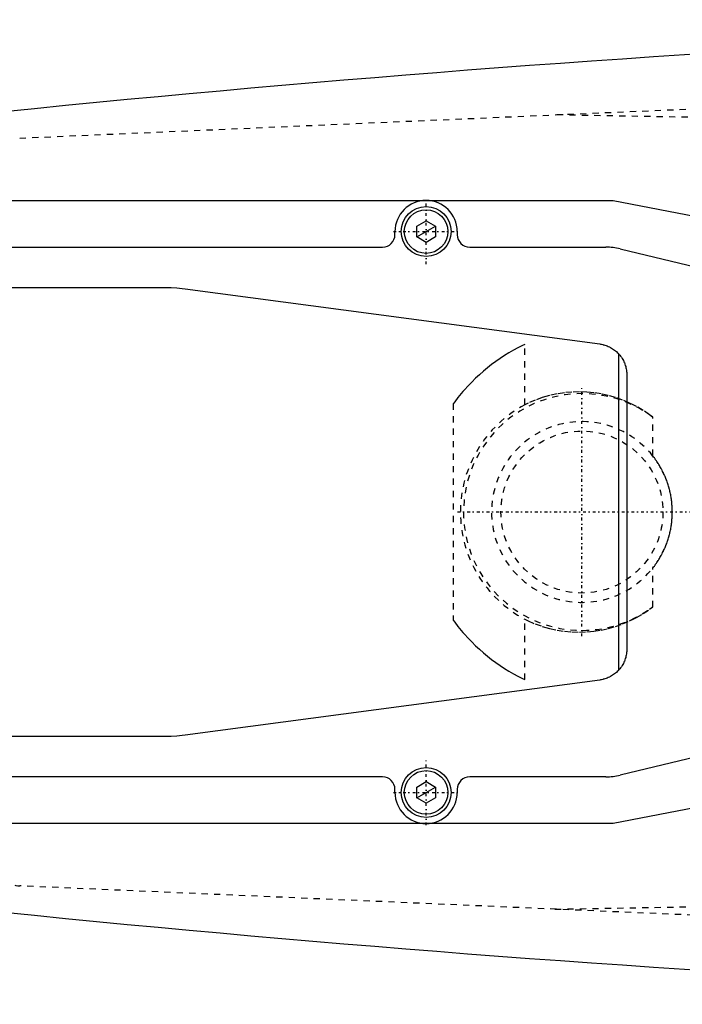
# Model space of a CAD drawing. Extents: x -906 to 156, y -125 to 125.
# Tile 2 of 7: x -775 to -669, y -79 to 79. Entities that reach past the tile are written whole.
import ezdxf

# ---------------------------------------------------------------- set-up
doc = ezdxf.new("R2010")
doc.units = 0
doc.linetypes.add('CENTER', pattern=[1.5, 0.45, -0.5, 0.05, -0.5])
doc.linetypes.add('DASHED', pattern=[2, 1, -1])
for name, color, linetype in [('AM_0', 7, 'CONTINUOUS'), ('AM_10', 7, 'CONTINUOUS'), ('AM_3', 7, 'DASHED'), ('AM_7', 7, 'CENTER')]:
    doc.layers.add(name, color=color, linetype=linetype)

msp = doc.modelspace()

# ---------------------------------------------------------------- linework, layer by layer
at = {"layer": 'AM_0', "color": 7, "linetype": 'CONTINUOUS'}
for p, q in [((-786.5, 50), (-680, 50)), ((-680, 50), (-656, 45.38)), ((-711.5, 45.87), (-710, 46.73)), ((-711.5, 44.13), (-711.5, 45.87)), ((-710, 46.73), (-708.5, 45.87)), ((-708.5, 45.87), (-708.5, 44.13)), ((-715, 44.5), (-715, 45)), ((-705, 45), (-705, 44.5)), ((-710, 43.27), (-711.5, 44.13)), ((-708.5, 44.13), (-710, 43.27)), ((-835.21, 42.5), (-717, 42.5)), ((-703, 42.5), (-681.18, 42.5)), ((-678.85, 42.23), (-595.84, 22.36)), ((-823, 36), (-751.33, 36)), ((-748.68, 35.82), (-682.14, 26.96)), ((-679.14, 25.41), (-679.14, -25.41)), ((-677.8, 22), (-677.8, -22)), ((-595.84, -22.36), (-678.85, -42.23)), ((-682.14, -26.96), (-748.68, -35.82)), ((-751.33, -36), (-823, -36)), ((-717, -42.5), (-835.21, -42.5)), ((-681.18, -42.5), (-703, -42.5)), ((-711.5, -44.13), (-710, -43.27)), ((-711.5, -45.87), (-711.5, -44.13)), ((-710, -43.27), (-708.5, -44.13)), ((-708.5, -44.13), (-708.5, -45.87)), ((-715, -45), (-715, -44.5)), ((-705, -44.5), (-705, -45)), ((-656, -45.38), (-680, -50)), ((-710, -46.73), (-711.5, -45.87)), ((-708.5, -45.87), (-710, -46.73)), ((-680, -50), (-786.5, -50))]:
    msp.add_line(p, q, dxfattribs=at)
for points in [[(-751.33, 36, 0), (-750.89, 36, 0), (-750, 35.96, 0), (-749.12, 35.88, 0), (-748.68, 35.82, 0)], [(-682.14, 26.96, 0), (-682.04, 26.94, 0), (-681.86, 26.91, 0), (-681.67, 26.87, 0), (-681.58, 26.85, 0), (-681.48, 26.82, 0), (-681.3, 26.77, 0), (-681.12, 26.71, 0), (-680.94, 26.64, 0), (-680.77, 26.57, 0), (-680.59, 26.49, 0), (-680.51, 26.44, 0), (-680.42, 26.4, 0), (-680.26, 26.3, 0), (-680.09, 26.2, 0), (-679.93, 26.1, 0), (-679.78, 25.99, 0), (-679.63, 25.87, 0), (-679.56, 25.81, 0), (-679.48, 25.74, 0), (-679.34, 25.61, 0), (-679.21, 25.48, 0), (-679.14, 25.41, 0)], [(-679.14, 25.41, 0), (-679.07, 25.33, 0), (-678.93, 25.16, 0), (-678.8, 25, 0), (-678.73, 24.91, 0), (-678.67, 24.82, 0), (-678.56, 24.65, 0), (-678.45, 24.47, 0), (-678.35, 24.29, 0), (-678.26, 24.1, 0), (-678.18, 23.91, 0), (-678.14, 23.82, 0), (-678.11, 23.72, 0), (-678.04, 23.53, 0), (-677.98, 23.34, 0), (-677.93, 23.15, 0), (-677.89, 22.95, 0), (-677.86, 22.75, 0), (-677.84, 22.65, 0), (-677.84, 22.64, 0), (-677.84, 22.6, 0), (-677.83, 22.57, 0), (-677.83, 22.55, 0), (-677.83, 22.53, 0), (-677.83, 22.5, 0), (-677.82, 22.46, 0), (-677.82, 22.43, 0), (-677.82, 22.39, 0), (-677.81, 22.36, 0), (-677.81, 22.34, 0), (-677.81, 22.32, 0), (-677.81, 22.29, 0), (-677.81, 22.25, 0), (-677.8, 22.21, 0), (-677.8, 22.18, 0), (-677.8, 22.14, 0), (-677.8, 22.12, 0), (-677.8, 22.1, 0), (-677.8, 22.06, 0), (-677.8, 22.02, 0), (-677.8, 22, 0)], [(-677.8, -22, 0), (-677.8, -22.02, 0), (-677.8, -22.06, 0), (-677.8, -22.1, 0), (-677.8, -22.12, 0), (-677.8, -22.14, 0), (-677.8, -22.18, 0), (-677.8, -22.21, 0), (-677.81, -22.25, 0), (-677.81, -22.29, 0), (-677.81, -22.32, 0), (-677.81, -22.34, 0), (-677.81, -22.36, 0), (-677.82, -22.39, 0), (-677.82, -22.43, 0), (-677.82, -22.46, 0), (-677.83, -22.5, 0), (-677.83, -22.53, 0), (-677.83, -22.55, 0), (-677.83, -22.57, 0), (-677.84, -22.6, 0), (-677.84, -22.64, 0), (-677.84, -22.65, 0), (-677.86, -22.75, 0), (-677.89, -22.95, 0), (-677.93, -23.15, 0), (-677.98, -23.34, 0), (-678.04, -23.53, 0), (-678.11, -23.72, 0), (-678.14, -23.82, 0), (-678.18, -23.91, 0), (-678.26, -24.1, 0), (-678.35, -24.29, 0), (-678.45, -24.47, 0), (-678.56, -24.65, 0), (-678.67, -24.82, 0), (-678.73, -24.91, 0), (-678.8, -25, 0), (-678.93, -25.16, 0), (-679.07, -25.33, 0), (-679.14, -25.41, 0)], [(-679.14, -25.41, 0), (-679.21, -25.48, 0), (-679.34, -25.61, 0), (-679.48, -25.74, 0), (-679.56, -25.81, 0), (-679.63, -25.87, 0), (-679.78, -25.99, 0), (-679.93, -26.1, 0), (-680.09, -26.2, 0), (-680.26, -26.3, 0), (-680.42, -26.4, 0), (-680.51, -26.44, 0), (-680.59, -26.49, 0), (-680.77, -26.57, 0), (-680.94, -26.64, 0), (-681.12, -26.71, 0), (-681.3, -26.77, 0), (-681.48, -26.82, 0), (-681.58, -26.85, 0), (-681.67, -26.87, 0), (-681.86, -26.91, 0), (-682.04, -26.94, 0), (-682.14, -26.96, 0)], [(-748.68, -35.82, 0), (-749.12, -35.88, 0), (-750, -35.96, 0), (-750.89, -36, 0), (-751.33, -36, 0)]]:
    msp.add_polyline3d(points, dxfattribs=at)
for centre, radius in [((-710, 45), 4), ((-710, 45), 3.5), ((-710, -45), 4), ((-710, -45), 3.5)]:
    msp.add_circle(centre, radius, dxfattribs=at)
for centre, radius, start, end in [((-473.05, -2920.27), 3000, 91.26165, 97.35313), ((-710, 45), 5, 0, 180), ((-717, 44.5), 2, 270, 0), ((-703, 44.5), 2, 180, 270), ((-681.18, 32.5), 10, 76.5442, 90), ((-717, -44.5), 2, 0, 90), ((-703, -44.5), 2, 90, 180), ((-681.18, -32.5), 10, 270, 283.4558), ((-710, -45), 5, 180, 0), ((-473.05, 2920.27), 3000, 262.64687, 268.73835)]:
    msp.add_arc(centre, radius, start, end, dxfattribs=at)
at = {"layer": 'AM_10', "color": 7, "linetype": 'CONTINUOUS'}
for p, q in [((-711.5, 44.13), (-708.5, 45.87)), ((-711.5, -45.87), (-708.5, -44.13))]:
    msp.add_line(p, q, dxfattribs=at)
at = {"layer": 'AM_3', "color": 6, "linetype": 'DASHED'}
for p, q in [((-775.22, 60), (-545.22, 70)), ((-592.03, 61.98), (-689.33, 63.73)), ((-694.16, 17.21), (-694.16, 26.89)), ((-705.65, 17.38), (-705.65, -17.37)), ((-673.65, 9.02), (-673.65, 15.24)), ((-673.65, -15.24), (-673.65, -9.02)), ((-694.16, -26.89), (-694.16, -17.21)), ((-545.22, -70), (-775.22, -60)), ((-689.33, -63.73), (-592.03, -61.98))]:
    msp.add_line(p, q, dxfattribs=at)
for points in [[(-694.16, 26.89, 0), (-694.53, 26.72, 0), (-695.26, 26.35, 0), (-695.99, 25.95, 0), (-696.35, 25.75, 0), (-696.71, 25.54, 0), (-697.42, 25.1, 0), (-698.12, 24.64, 0), (-698.82, 24.16, 0), (-699.5, 23.66, 0), (-700.17, 23.14, 0), (-700.49, 22.87, 0), (-700.82, 22.59, 0), (-701.46, 22.03, 0), (-702.08, 21.46, 0), (-702.68, 20.86, 0), (-703.27, 20.26, 0), (-703.84, 19.63, 0), (-704.11, 19.32, 0), (-704.38, 19, 0), (-704.9, 18.36, 0), (-705.41, 17.7, 0), (-705.65, 17.38, 0)], [(-673.65, 15.24, 0), (-674.15, 15.61, 0), (-675.17, 16.3, 0), (-676.24, 16.93, 0), (-676.79, 17.22, 0), (-677.35, 17.49, 0), (-678.48, 17.97, 0), (-679.63, 18.37, 0), (-680.79, 18.7, 0), (-681.94, 18.95, 0), (-683.08, 19.13, 0), (-683.65, 19.19, 0), (-684.23, 19.24, 0), (-685.41, 19.28, 0), (-686.6, 19.24, 0), (-687.8, 19.14, 0), (-689, 18.95, 0), (-690.19, 18.69, 0), (-690.78, 18.54, 0), (-691.36, 18.36, 0), (-692.51, 17.95, 0), (-693.62, 17.48, 0), (-694.16, 17.21, 0)], [(-673.65, -9.02, 0), (-673.6, -8.95, 0), (-673.49, -8.81, 0), (-673.38, -8.67, 0), (-673.32, -8.6, 0), (-673.27, -8.53, 0), (-673.17, -8.38, 0), (-673.06, -8.23, 0), (-672.96, -8.08, 0), (-672.86, -7.93, 0), (-672.77, -7.78, 0), (-672.72, -7.71, 0), (-672.67, -7.63, 0), (-672.58, -7.48, 0), (-672.48, -7.32, 0), (-672.39, -7.16, 0), (-672.3, -7, 0), (-672.22, -6.85, 0), (-672.18, -6.77, 0), (-672.13, -6.69, 0), (-672.05, -6.52, 0), (-671.97, -6.36, 0), (-671.93, -6.28, 0), (-671.89, -6.2, 0), (-671.81, -6.03, 0), (-671.74, -5.87, 0), (-671.7, -5.78, 0), (-671.67, -5.7, 0), (-671.6, -5.53, 0), (-671.53, -5.36, 0), (-671.46, -5.2, 0), (-671.4, -5.03, 0), (-671.34, -4.85, 0), (-671.31, -4.77, 0), (-671.28, -4.68, 0), (-671.22, -4.51, 0), (-671.16, -4.34, 0), (-671.11, -4.16, 0), (-671.06, -3.99, 0), (-671.01, -3.81, 0), (-670.99, -3.73, 0), (-670.96, -3.64, 0), (-670.92, -3.46, 0), (-670.88, -3.29, 0), (-670.84, -3.11, 0), (-670.8, -2.93, 0), (-670.76, -2.76, 0), (-670.75, -2.67, 0), (-670.73, -2.58, 0), (-670.7, -2.4, 0), (-670.67, -2.22, 0), (-670.64, -2.04, 0), (-670.62, -1.87, 0), (-670.6, -1.69, 0), (-670.59, -1.6, 0), (-670.58, -1.51, 0), (-670.56, -1.33, 0), (-670.55, -1.15, 0), (-670.53, -0.97, 0), (-670.52, -0.8, 0), (-670.51, -0.62, 0), (-670.51, -0.53, 0), (-670.51, -0.44, 0), (-670.5, -0.26, 0), (-670.5, -0.09, 0), (-670.5, 0, 0), (-670.5, 0.09, 0), (-670.5, 0.26, 0), (-670.51, 0.44, 0), (-670.51, 0.53, 0), (-670.51, 0.62, 0), (-670.52, 0.8, 0), (-670.53, 0.97, 0), (-670.55, 1.15, 0), (-670.56, 1.33, 0), (-670.58, 1.51, 0), (-670.59, 1.6, 0), (-670.6, 1.69, 0), (-670.62, 1.87, 0), (-670.64, 2.04, 0), (-670.67, 2.22, 0), (-670.7, 2.4, 0), (-670.73, 2.58, 0), (-670.75, 2.67, 0), (-670.76, 2.76, 0), (-670.8, 2.93, 0), (-670.84, 3.11, 0), (-670.88, 3.29, 0), (-670.92, 3.46, 0), (-670.96, 3.64, 0), (-670.99, 3.73, 0), (-671.01, 3.81, 0), (-671.06, 3.99, 0), (-671.11, 4.16, 0), (-671.16, 4.34, 0), (-671.22, 4.51, 0), (-671.28, 4.68, 0), (-671.31, 4.77, 0), (-671.34, 4.85, 0), (-671.4, 5.03, 0), (-671.46, 5.2, 0), (-671.53, 5.36, 0), (-671.6, 5.53, 0), (-671.67, 5.7, 0), (-671.7, 5.78, 0), (-671.74, 5.87, 0), (-671.81, 6.03, 0), (-671.89, 6.2, 0), (-671.93, 6.28, 0), (-671.97, 6.36, 0), (-672.05, 6.52, 0), (-672.13, 6.69, 0), (-672.18, 6.77, 0), (-672.22, 6.85, 0), (-672.3, 7, 0), (-672.39, 7.16, 0), (-672.48, 7.32, 0), (-672.58, 7.48, 0), (-672.67, 7.63, 0), (-672.72, 7.71, 0), (-672.77, 7.78, 0), (-672.86, 7.93, 0), (-672.96, 8.08, 0), (-673.06, 8.23, 0), (-673.17, 8.38, 0), (-673.27, 8.53, 0), (-673.32, 8.6, 0), (-673.38, 8.67, 0), (-673.49, 8.81, 0), (-673.6, 8.95, 0), (-673.65, 9.02, 0)], [(-694.16, -17.21, 0), (-693.62, -17.48, 0), (-692.51, -17.95, 0), (-691.36, -18.36, 0), (-690.78, -18.54, 0), (-690.19, -18.69, 0), (-689, -18.95, 0), (-687.8, -19.14, 0), (-686.6, -19.24, 0), (-685.41, -19.28, 0), (-684.23, -19.24, 0), (-683.65, -19.19, 0), (-683.08, -19.13, 0), (-681.94, -18.95, 0), (-680.79, -18.7, 0), (-679.63, -18.37, 0), (-678.48, -17.97, 0), (-677.35, -17.49, 0), (-676.79, -17.22, 0), (-676.24, -16.93, 0), (-675.17, -16.3, 0), (-674.15, -15.61, 0), (-673.65, -15.24, 0)], [(-705.65, -17.37, 0), (-705.41, -17.7, 0), (-704.9, -18.36, 0), (-704.38, -19, 0), (-704.11, -19.32, 0), (-703.84, -19.63, 0), (-703.27, -20.26, 0), (-702.68, -20.86, 0), (-702.08, -21.46, 0), (-701.46, -22.03, 0), (-700.82, -22.59, 0), (-700.49, -22.87, 0), (-700.17, -23.14, 0), (-699.5, -23.66, 0), (-698.82, -24.16, 0), (-698.12, -24.64, 0), (-697.42, -25.1, 0), (-696.71, -25.54, 0), (-696.35, -25.75, 0), (-695.99, -25.95, 0), (-695.26, -26.35, 0), (-694.53, -26.72, 0), (-694.16, -26.89, 0)]]:
    msp.add_polyline3d(points, dxfattribs=at)
msp.add_circle((-685, 0), 13, dxfattribs=at)
for centre, radius, start, end in [((-685, 0), 19, 53.3202, 306.6798), ((-685, 0), 19.5, 118.0266, 241.9734), ((-685, 0), 14.5, 38.4893, 321.5107), ((-775, -55), 5, 212.4468, 267.5104)]:
    msp.add_arc(centre, radius, start, end, dxfattribs=at)
at = {"layer": 'AM_7', "color": 4, "linetype": 'CENTER'}
for p, q in [((-710, 39.75), (-710, 50.25)), ((-715.25, 45), (-704.75, 45)), ((-685, -19.95), (-685, 19.95)), ((-704.95, 0), (-665.05, 0)), ((-710, -50.25), (-710, -39.75)), ((-715.25, -45), (-704.75, -45))]:
    msp.add_line(p, q, dxfattribs=at)

doc.saveas('drawing.dxf')
